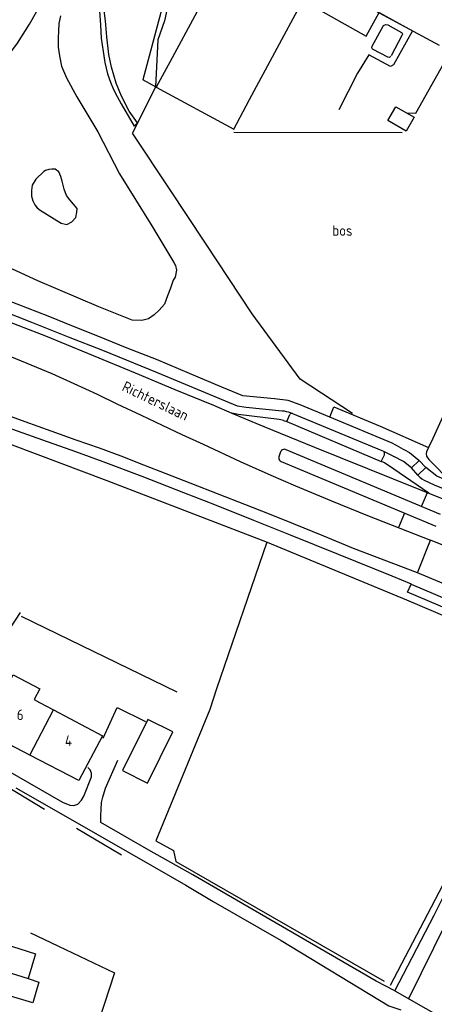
# Model space of a CAD drawing. Header units: metres. Extents: x 233829 to 239427, y 444283 to 448222.
# Tile 74 of 171: x 236238 to 236336, y 445067 to 445300. Entities that reach past the tile are written whole.
import ezdxf

# ---------------------------------------------------------------- set-up
doc = ezdxf.new("R2010")
doc.units = ezdxf.units.M
doc.header["$MEASUREMENT"] = 0
for name, color, linetype in [('DAKRAND', 4, 'Continuous'), ('DAKRAND-BYG', 4, 'Continuous'), ('FUNKTIEAAND', 253, 'Continuous'), ('HEG', 253, 'Continuous'), ('HEK', 253, 'Continuous'), ('HOOFDGEBOUW', 4, 'Continuous'), ('HUISNUMMER', 253, 'Continuous'), ('KANTVERH', 253, 'Continuous'), ('KANTWATER', 153, 'Continuous'), ('KNTONVERHARD', 253, 'Continuous'), ('MUUR', 253, 'Continuous'), ('OVLIJNOBJ', 253, 'Continuous'), ('RASTER', 253, 'Continuous'), ('STRAATNAAM', 253, 'Continuous'), ('TUSSENMUUR', 253, 'Continuous')]:
    doc.layers.add(name, color=color, linetype=linetype)
doc.styles.get("Standard").update_dxf_attribs({"font": 'iso.shx'})

msp = doc.modelspace()

# ---------------------------------------------------------------- linework, layer by layer
at = {"layer": 'DAKRAND'}
msp.add_lwpolyline([(236235.08, 445142.19), (236236.43, 445144.73), (236242.74, 445141.4), (236241.39, 445138.85)], dxfattribs=at)
at = {"layer": 'DAKRAND-BYG'}
for points in [[(236329.58, 445273.33), (236325.24, 445275.83), (236327.13, 445279.12), (236331.48, 445276.62), (236329.58, 445273.33)], [(236268.26, 445119.07), (236274.29, 445131.2), (236268.37, 445134.15), (236262.33, 445122.02), (236268.26, 445119.07)]]:
    msp.add_lwpolyline(points, dxfattribs=at)
at = {"layer": 'HEG'}
for p, q in [((236275.28, 445140.63), (236238.42, 445158.53)), ((236251.4, 445108.42), (236262.11, 445102.13)), ((236279.27, 445098.08), (236324.32, 445072.2))]:
    msp.add_line(p, q, dxfattribs=at)
for points in [[(236238.08, 445159.42), (236228.72, 445145.16), (236233.63, 445142.27)], [(236204.47, 445104.36), (236218.39, 445124.84), (236218.74, 445125.28), (236219.4, 445125.87), (236220.05, 445126.1), (236220.95, 445126.08), (236221.99, 445125.86), (236224.1, 445124.77), (236227.93, 445122.55), (236243.84, 445112.91)]]:
    msp.add_lwpolyline(points, dxfattribs=at)
at = {"layer": 'HEK'}
msp.add_line((236288.73, 445273.09), (236328.63, 445272.99), dxfattribs=at)
for points in [[(236337.46, 445293.58), (236313.13, 445306.73), (236316.08, 445311.94), (236327.16, 445332.85), (236294.76, 445350.82)], [(236329.62, 445277.69), (236331.85, 445277.59), (236338.52, 445289.48)], [(236296.51, 445176.07), (236284.63, 445141.37), (236283.03, 445136.48), (236270.23, 445105.38), (236274.46, 445103.15), (236274.95, 445100.51), (236279.27, 445098.08)], [(236240.53, 445083.65), (236260.46, 445074.22), (236256.82, 445063.09)]]:
    msp.add_lwpolyline(points, dxfattribs=at)
at = {"layer": 'HOOFDGEBOUW'}
for p, q in [((236274.12, 445290.7), (236270.35, 445283.72)), ((236291.65, 445279.33), (236292.45, 445280.81)), ((236241.39, 445138.85), (236242.68, 445138.17)), ((236242.68, 445138.17), (236246, 445136.42)), ((236239.96, 445072.81), (236242.52, 445071.99))]:
    msp.add_line(p, q, dxfattribs=at)
for points in [[(236301.02, 445340.58), (236299.39, 445337.56), (236297.37, 445338.65), (236298.03, 445339.86), (236290.01, 445344.18), (236282.3, 445329.89), (236292.33, 445324.48), (236274.12, 445290.7)], [(236292.45, 445280.81), (236311.02, 445315.25), (236307.1, 445317.37), (236313.44, 445329.11)], [(236270.35, 445283.72), (236288.68, 445273.83), (236291.65, 445279.33)], [(236240.36, 445125.72), (236228.83, 445131.72), (236234.45, 445142.53)], [(236246, 445136.42), (236257.61, 445130.28), (236251.97, 445119.68), (236240.36, 445125.72)], [(236226.3, 445075.56), (236228.5, 445082.85), (236241.73, 445078.65), (236239.96, 445072.81)], [(236242.52, 445071.99), (236241.07, 445067.07), (236234.98, 445068.91)]]:
    msp.add_lwpolyline(points, dxfattribs=at)
at = {"layer": 'KANTVERH'}
for p, q in [((236300.52, 445204.86), (236301.3, 445204.61)), ((236301.3, 445204.61), (236301.95, 445206.29)), ((236301.3, 445204.61), (236323.61, 445195.19)), ((236323.42, 445203.5), (236334.88, 445198.51)), ((236335.84, 445200.62), (236334.88, 445198.51)), ((236337.69, 445182.65), (236301.11, 445197.93)), ((236299.81, 445197.44), (236299.43, 445196.5)), ((236332.64, 445195.4), (236330.78, 445193.67)), ((236299.93, 445195.19), (236336.59, 445179.86)), ((236332.32, 445191.95), (236330.78, 445193.67)), ((236334.22, 445193.72), (236332.32, 445191.95)), ((236333.85, 445190.77), (236336.22, 445189.65)), ((236336.22, 445189.65), (236339.93, 445188.16)), ((236333.21, 445184.52), (236334.59, 445187.81)), ((236329.16, 445182.97), (236327.73, 445179.53)), ((236332.23, 445168.86), (236335.32, 445176.59)), ((236341.54, 445173.99), (236335.32, 445176.59)), ((236326.13, 445168.13), (236330.71, 445166.19)), ((236338.5, 445166.25), (236332.23, 445168.86))]:
    msp.add_line(p, q, dxfattribs=at)
for points in [[(236325.78, 445330.42), (236324.58, 445330.3), (236309.25, 445301.84), (236320.11, 445295.79), (236323.17, 445301.39), (236331.08, 445297.1), (236326.58, 445289.04), (236325.83, 445288.66), (236320.67, 445291.4), (236318.04, 445287.03), (236313.63, 445278.38)], [(236256.85, 445301.77), (236257.12, 445298.38), (236257.31, 445295.35), (236257.74, 445292.21), (236258.13, 445289.61), (236258.82, 445286.91), (236259.52, 445284.91), (236260.23, 445283.2), (236261.09, 445281.54), (236261.99, 445279.78), (236265.11, 445274.54), (236265.88, 445275.33), (236263.9, 445278.05), (236262.13, 445281.57), (236260.86, 445284.68), (236259.7, 445288.48), (236259.11, 445291.48), (236258.61, 445295.67), (236258.29, 445299.4), (236257.95, 445302.39)], [(236352.41, 445257.43), (236354.55, 445261.91), (236384.58, 445248.18), (236375.68, 445227.74), (236358.86, 445235.44), (236344.12, 445242.05), (236343.37, 445240.51), (236352.4, 445236.85), (236335.84, 445200.62)], [(236290.85, 445210.73), (236285.91, 445212.79), (236278.18, 445215.99), (236270.39, 445219.29), (236263.44, 445221.98), (236256.49, 445224.81), (236250.72, 445227.12), (236244.71, 445229.54), (236237.41, 445232.43), (236230.11, 445235.17), (236222.61, 445237.97), (236213.53, 445241.29), (236206.23, 445243.99), (236197.4, 445247.21), (236189.85, 445249.81), (236183.84, 445251.88)], [(236213.69, 445238.41), (236214.41, 445238.14), (236222.89, 445234.98), (236230.93, 445231.97), (236240.8, 445228.13), (236249.47, 445224.66), (236257.56, 445221.51), (236270.52, 445216.26), (236289.49, 445208.32)], [(236212.97, 445236.71), (236215.55, 445235.78), (236223.64, 445232.67), (236233.46, 445228.98), (236244.06, 445224.88), (236254.02, 445220.84), (236265.35, 445216.17), (236274.76, 445212.24), (236283.88, 445208.46), (236288.27, 445206.63)], [(236223.8, 445224.86), (236232.35, 445221.45), (236238.36, 445218.98), (236245.61, 445215.99), (236250.78, 445213.65), (236256.34, 445211.14), (236261.02, 445208.8), (236266.78, 445206.14), (236271.75, 445203.75), (236276.42, 445201.56), (236281.45, 445199.27), (236290.21, 445195.15), (236297.45, 445191.91), (236303.36, 445189.4), (236311.89, 445185.88), (236320.41, 445182.37), (236335.32, 445176.59)], [(236332.23, 445168.86), (236317.11, 445174.58), (236310.02, 445177.47), (236302.82, 445180.41), (236297.15, 445182.67), (236291.33, 445184.98), (236285.27, 445187.4), (236278.37, 445190.08), (236272.65, 445192.29), (236267.42, 445194.34), (236262.04, 445196.4), (236256.91, 445198.3), (236251.33, 445200.21), (236245.46, 445202.37), (236239.3, 445204.59), (236231.85, 445207.24), (236224.3, 445209.94), (236211.84, 445214.25)], [(236206.18, 445213.52), (236217.87, 445209.43), (236224.93, 445206.99), (236233.81, 445203.72), (236243.38, 445200.28), (236251.18, 445197.53), (236257.69, 445195.2), (236266.91, 445191.67), (236276.78, 445187.83), (236284.12, 445184.99), (236293.34, 445181.31), (236302.07, 445177.79), (236313.41, 445173.22), (236326.13, 445168.13)], [(236328.01, 445198.55), (236327.11, 445199.04), (236326.24, 445199.47), (236311.43, 445205.67), (236304.44, 445208.54), (236301.57, 445209.57), (236298.32, 445210.03), (236290.85, 445210.73)], [(236289.49, 445208.32), (236291.63, 445208.02), (236300.2, 445207.18), (236300.68, 445207.12), (236301.15, 445207.03), (236301.57, 445206.92), (236302.08, 445206.75), (236302.63, 445206.53)], [(236311.43, 445205.67), (236312.41, 445208.09), (236323.42, 445203.5)], [(236299.46, 445205.1), (236289.78, 445206.27), (236289.05, 445206.43), (236288.27, 445206.63)], [(236288.27, 445206.63), (236295.81, 445203.48), (236307.83, 445198.55), (236339.05, 445186.02)], [(236300.52, 445204.86), (236300.17, 445204.98), (236299.82, 445205.06), (236299.46, 445205.1)], [(236302.63, 445206.53), (236302.44, 445206.54), (236302.26, 445206.51), (236302.09, 445206.42), (236301.95, 445206.29)], [(236302.63, 445206.53), (236323.81, 445197.75), (236324.17, 445197.59)], [(236301.11, 445197.93), (236300.9, 445198.03), (236300.68, 445198.06), (236300.45, 445198.04), (236300.24, 445197.96), (236300.05, 445197.83), (236299.91, 445197.65), (236299.81, 445197.44)], [(236328.01, 445198.55), (236330.36, 445197.33), (236332.55, 445195.5), (236332.64, 445195.4), (236334.22, 445193.72)], [(236334.88, 445198.51), (236334.39, 445197.46), (236334.29, 445197.06), (236334.39, 445196.42), (236334.89, 445195.67), (236340.33, 445190.19), (236342.27, 445189.54), (236343.41, 445189.09), (236344.95, 445188.88), (236347.39, 445188.77), (236349.92, 445188.62), (236352.5, 445188.61), (236355.53, 445188.75), (236358.42, 445188.89), (236359.72, 445188.93)], [(236299.43, 445196.5), (236299.36, 445196.25), (236299.36, 445196), (236299.42, 445195.75), (236299.55, 445195.52), (236299.72, 445195.33), (236299.93, 445195.19)], [(236334.96, 445187.66), (236325.1, 445194.38), (236324.74, 445194.63), (236324.42, 445194.82), (236324.08, 445194.99), (236323.61, 445195.19), (236324.41, 445196.77)], [(236324.17, 445197.59), (236325.32, 445197.08), (236326.07, 445196.7), (236326.64, 445196.36)], [(236324.41, 445196.77), (236324.46, 445196.99), (236324.43, 445197.22), (236324.33, 445197.43), (236324.17, 445197.59)], [(236330.78, 445193.67), (236328.96, 445195.2), (236326.64, 445196.36)], [(236340.33, 445190.19), (236336.79, 445191.72), (236334.22, 445193.72)], [(236332.32, 445191.95), (236332.79, 445191.5), (236333.3, 445191.1), (236333.85, 445190.77)], [(236326.9, 445069.96), (236336.19, 445087.86), (236345.07, 445105.47), (236354.14, 445122.92), (236361.41, 445136.99), (236367.32, 445148.4), (236329.87, 445164.29), (236330.72, 445166.12), (236370.51, 445149.3), (236379.4, 445145.55), (236389.04, 445141.4)], [(236330.17, 445068.08), (236339.13, 445086.2), (236343.89, 445095.55), (236356.61, 445088.14)]]:
    msp.add_lwpolyline(points, dxfattribs=at)
at = {"layer": 'KANTWATER'}
for points in [[(236226.3, 445279.8), (236229.62, 445284.06), (236232.23, 445287.48), (236234.68, 445290.41), (236237.45, 445294.13), (236240.28, 445298.65), (236241.93, 445301.59), (236245.03, 445307.1), (236249.17, 445314.66), (236252.71, 445321.9), (236258.64, 445334.3), (236267.65, 445350.67)], [(236247.63, 445300.58), (236247.29, 445298.79), (236247.15, 445297.01), (236247.12, 445295.42), (236247.07, 445293.23), (236247.38, 445291.13), (236247.92, 445288.74), (236249.1, 445285.98), (236251.49, 445281.45), (236256.49, 445273.14), (236261.59, 445263.23), (236269.28, 445250.89), (236274.47, 445242.27), (236274.9, 445241.52), (236275.13, 445240.42), (236274.79, 445238.79), (236274.38, 445238.05), (236273.69, 445236.17), (236273.01, 445234.35), (236272.27, 445232.43), (236271.05, 445231.01), (236269.83, 445229.89), (236268.52, 445228.93), (236266.92, 445228.56), (236264.63, 445228.61), (236256.74, 445231.76), (236242.31, 445237.94), (236225.22, 445245.72)], [(236251.57, 445255), (236250.75, 445256.06), (236249.83, 445257.07), (236249.05, 445258.13), (236248.49, 445259.64), (236248.03, 445261.49), (236247.71, 445262.64), (236247.23, 445263.69), (236246.35, 445264.31), (236245.61, 445264.32), (236244.86, 445264.24), (236244.06, 445264.01), (236243.7, 445263.82), (236241.83, 445261.97), (236240.95, 445260.54), (236240.77, 445259.26), (236240.79, 445257.96), (236241.12, 445256.86), (236241.55, 445255.86), (236242.13, 445255.15), (236242.81, 445254.64), (236247.82, 445251.55), (236249.15, 445251.27), (236250.31, 445251.84), (236251.28, 445252.91), (236251.55, 445254.2), (236251.57, 445255)]]:
    msp.add_lwpolyline(points, dxfattribs=at)
at = {"layer": 'KNTONVERHARD'}
msp.add_line((236326.9, 445069.96), (236418.15, 445017.45), dxfattribs=at)
for points in [[(236257.73, 445129.72), (236261.06, 445136.95), (236267.8, 445133.68)], [(236224.58, 445128.04), (236248.15, 445114.56), (236249.83, 445113.83), (236250.82, 445113.8), (236251.77, 445114.13), (236252.64, 445115.01), (236253.21, 445115.99), (236254.99, 445120.58), (236255.01, 445121.42), (236254.68, 445122.22), (236254.1, 445122.73)], [(236326.9, 445069.96), (236322.43, 445072.19), (236279.01, 445097.34), (236268.55, 445103.18), (236257.2, 445109.79), (236257.21, 445110.24), (236257.23, 445111.38), (236257.27, 445112.87), (236257.4, 445114.51), (236257.67, 445115.75), (236258.32, 445117.87), (236261.2, 445124.52)], [(236237.09, 445117.93), (236249.96, 445110.64), (236269.9, 445099.22), (236277.32, 445094.89), (236283.8, 445091.07), (236299.96, 445081.87), (236325.48, 445066.41), (236328.26, 445065.42)]]:
    msp.add_lwpolyline(points, dxfattribs=at)
at = {"layer": 'MUUR'}
msp.add_lwpolyline([(236325.83, 445291.04), (236325.73, 445290.95), (236325.57, 445290.75), (236325.23, 445290.81), (236321.73, 445292.62), (236321.54, 445292.73), (236321.45, 445293.03), (236321.5, 445293.47), (236324.19, 445298.34), (236324.35, 445298.43), (236324.75, 445298.58), (236325.19, 445298.47), (236328.43, 445296.71), (236328.63, 445296.55), (236328.67, 445296.25), (236328.52, 445295.96), (236325.98, 445291.14)], dxfattribs=at)
at = {"layer": 'OVLIJNOBJ'}
for p, q in [((236270.12, 445283.79), (236264.68, 445272.86)), ((236316.81, 445206.51), (236304.45, 445214.68))]:
    msp.add_line(p, q, dxfattribs=at)
for points in [[(236288.76, 445353.61), (236275.23, 445328.97), (236274.78, 445326.45), (236274.73, 445324.11), (236274.69, 445322.27), (236274.2, 445315.87), (236273.96, 445309.16), (236273.19, 445303.46), (236272.26, 445299.45), (236270.72, 445294.91), (236270.12, 445283.79)], [(236304.45, 445214.68), (236293.05, 445230.09), (236281.97, 445246.79), (236273.49, 445259.7), (236264.68, 445272.86)]]:
    msp.add_lwpolyline(points, dxfattribs=at)
at = {"layer": 'RASTER'}
for p in [(236277.4, 445323.53), (236270.35, 445283.72)]:
    msp.add_line(p, (236267.14, 445285.45), dxfattribs=at)
msp.add_lwpolyline([(236219.11, 445205.53), (236258.64, 445190.71), (236296.61, 445176.12), (236329.63, 445162.43), (236365.06, 445147.4), (236341.75, 445101.66), (236325.74, 445071.18)], dxfattribs=at)
at = {"layer": 'TUSSENMUUR'}
msp.add_line((236240.36, 445125.72), (236246, 445136.42), dxfattribs=at)
msp.add_lwpolyline([(236226.3, 445075.56), (236231.12, 445074.1), (236231.58, 445075.45), (236239.96, 445072.81)], dxfattribs=at)

# ---------------------------------------------------------------- texts
at = {"layer": 'FUNKTIEAAND'}
msp.add_text('bos', height=2.5, dxfattribs=at).set_placement((236312.03, 445248.57))
at = {"layer": 'HUISNUMMER'}
for s, p in [('6', (236237.29, 445134)), ('4', (236248.7, 445127.86))]:
    msp.add_text(s, height=2.5, dxfattribs=at).set_placement(p)
at = {"layer": 'STRAATNAAM'}
msp.add_text('Richterslaan', height=2.5, rotation=334.3321, dxfattribs=at).set_placement((236262.01, 445212.04))

doc.saveas('drawing.dxf')
